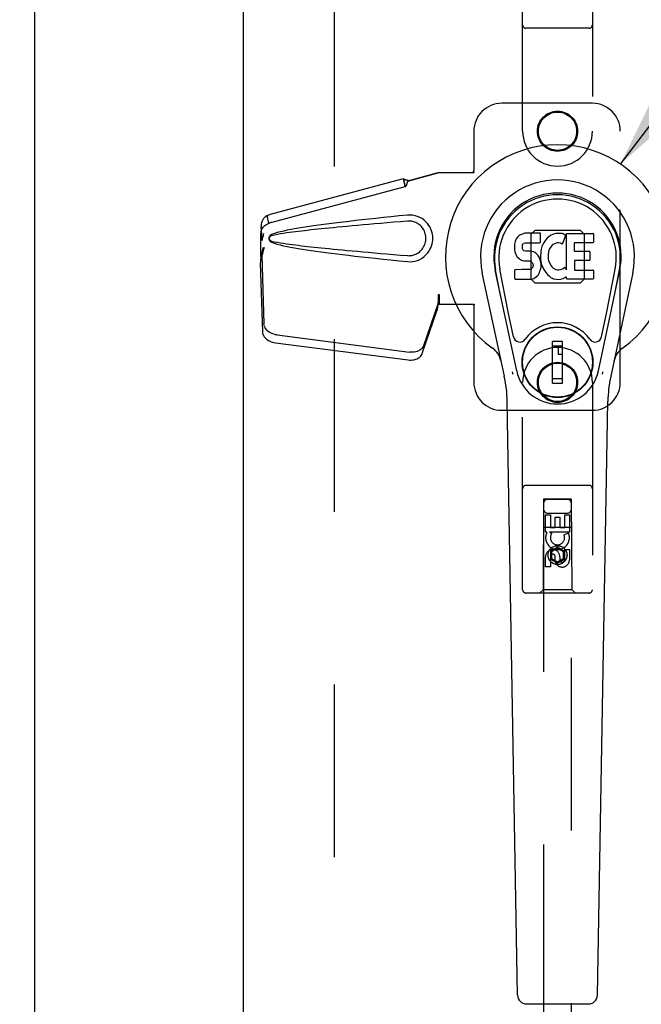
# Model space of a CAD drawing. Header units: inches. Extents: x 0 to 281, y 0 to 182.
# Tile 8 of 20: x 90.97 to 96.54, y 88.3 to 97.12. Entities that reach past the tile are written whole.
import ezdxf

# ---------------------------------------------------------------- set-up
doc = ezdxf.new("R2010")
doc.units = ezdxf.units.IN
doc.header["$LTSCALE"] = 15.47
doc.header["$MEASUREMENT"] = 0
doc.linetypes.add('HIDDEN', pattern=[0.2, 0.1, -0.1])
doc.layers.get('0').update_dxf_attribs({"linetype": 'CONTINUOUS'})
for name, color, linetype in [('02___PRT_ALL_AXES', 7, 'CONTINUOUS'), ('DEFAULT_2', 8, 'HIDDEN'), ('DIMENSIONS', 7, 'CONTINUOUS')]:
    doc.layers.add(name, color=color, linetype=linetype)
doc.styles.get("Standard").update_dxf_attribs({"font": 'arial.ttf'})
doc.dimstyles.new('DIMSTYLE_1', dxfattribs={"dimtxt": 1.240909, "dimasz": 1.654545, "dimexe": 0.09, "dimexo": 0.07, "dimgap": 0.0375, "dimtad": 0, "dimtih": 1, "dimtoh": 1, "dimzin": 4, "dimdsep": 46, "dimtxsty": 'Standard', "dimblk": '_FILLED', "dimblk1": '_FILLED', "dimblk2": '_FILLED', "dimcen": 0.09, "dimazin": 1, "dimtfac": 1, "dimtdec": 3, "dimtofl": 0, "dimtmove": 0, "dimatfit": 3, "dimldrblk": '_FILLED', "dimfxl": 1, "dimtolj": 1, "dimtzin": 4, "dimarcsym": 0})
doc.dimstyles.get("Standard").update_dxf_attribs({"dimtxt": 1.406364, "dimasz": 1.654545, "dimexe": 0.09, "dimexo": 0.07, "dimgap": 0.09, "dimtad": 0, "dimtih": 1, "dimtoh": 1, "dimdec": 3, "dimzin": 4, "dimdsep": 46, "dimtxsty": 'Standard', "dimblk": '_FILLED', "dimblk1": '_FILLED', "dimblk2": '_FILLED', "dimcen": 0.09, "dimadec": 3, "dimazin": 1, "dimtp": 0.001, "dimtm": 0.001, "dimtfac": 1, "dimtdec": 3, "dimtofl": 0, "dimtmove": 0, "dimatfit": 3, "dimldrblk": '_FILLED', "dimfxl": 1, "dimtolj": 1, "dimtzin": 4, "dimarcsym": 0})

# ---------------------------------------------------------------- blocks, each defined once
blk = doc.blocks.new('_FILLED')
at = {"color": 0, "linetype": 'ByBlock'}
blk.add_solid([(0, 0), (-1, 0.2), (-1, -0.2)], dxfattribs=at)
blk = doc.blocks.new('*D8')
at = {"layer": 'DIMENSIONS', "color": 2, "linetype": 'Continuous'}
for p, q in [((92.9797, 112.0023), (89.6706, 112.0023)), ((96.6047, 112.0023), (99.7401, 112.0023))]:
    blk.add_line(p, q, dxfattribs=at)
at = {"layer": 'DIMENSIONS', "color": 2, "linetype": 'Continuous', "xscale": 1.6545454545, "yscale": 1.6545454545, "zscale": 1.6545454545}
blk.add_blockref('_FILLED', (92.9797, 112.0023), dxfattribs=at)
at = {"layer": 'DIMENSIONS', "color": 2, "linetype": 'Continuous', "xscale": 1.6545454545, "yscale": 1.6545454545, "zscale": 1.6545454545, "rotation": 180}
blk.add_blockref('_FILLED', (96.6047, 112.0023), dxfattribs=at)
at = {"layer": 'DIMENSIONS', "color": 2, "linetype": 'Continuous', "insert": (100.3605, 112.6227), "char_height": 1.24091, "width": 3.372136, "attachment_point": 1, "line_spacing_factor": 0.9}
blk.add_mtext('3.63', dxfattribs=at)

msp = doc.modelspace()

# ---------------------------------------------------------------- linework, layer by layer
at = {"color": 3, "linetype": 'Continuous'}
for p, q in [((91.1047, 135.1448), (91.1047, 54.8528)), ((92.9797, 54.8528), (92.9797, 135.1448))]:
    msp.add_line(p, q, dxfattribs=at)
at = {"color": 7, "linetype": 'Continuous'}
for p, q in [((95.4445, 95.1866), (95.436, 95.1787)), ((95.4541, 95.1932), (95.4445, 95.1866)), ((95.4758, 95.2029), (95.4541, 95.1932)), ((95.4991, 95.2102), (95.4758, 95.2029)), ((95.6387, 95.2102), (95.4991, 95.2102)), ((95.6404, 95.1674), (95.6387, 95.2102)), ((95.7164, 95.1799), (95.7001, 95.1646)), ((95.7346, 95.1929), (95.7164, 95.1799)), ((95.755, 95.2017), (95.7346, 95.1929)), ((95.7768, 95.2066), (95.755, 95.2017)), ((95.7989, 95.2088), (95.7768, 95.2066)), ((95.8215, 95.2084), (95.7989, 95.2088)), ((95.8326, 95.2067), (95.8215, 95.2084)), ((95.8431, 95.2033), (95.8326, 95.2067)), ((95.8632, 95.1861), (95.837, 95.1179)), ((95.8618, 95.1912), (95.8431, 95.2033)), ((95.872, 94.883), (95.872, 95.2082)), ((95.872, 95.2082), (96.1088, 95.2082)), ((96.1133, 95.2037), (96.1133, 95.1293)), ((95.4079, 95.1131), (95.4061, 95.0895)), ((95.413, 95.1365), (95.4079, 95.1131)), ((95.4223, 95.159), (95.413, 95.1365)), ((95.436, 95.1787), (95.4223, 95.159)), ((95.4772, 95.0777), (95.4778, 95.0928)), ((95.4778, 95.0928), (95.4799, 95.1078)), ((95.4799, 95.1078), (95.483, 95.1145)), ((95.483, 95.1145), (95.4888, 95.1194)), ((95.4888, 95.1194), (95.5031, 95.1238)), ((95.5031, 95.1238), (95.518, 95.125)), ((95.518, 95.125), (95.6309, 95.125)), ((95.6309, 95.125), (95.6365, 95.1255)), ((95.6365, 95.1255), (95.6383, 95.1308)), ((95.6383, 95.1308), (95.6395, 95.1437)), ((95.6395, 95.1437), (95.6404, 95.1674)), ((95.6616, 95.1102), (95.6531, 95.0896)), ((95.6724, 95.1297), (95.6616, 95.1102)), ((95.6854, 95.1479), (95.6724, 95.1297)), ((95.7001, 95.1646), (95.6854, 95.1479)), ((95.7354, 95.0919), (95.7213, 95.0688)), ((95.7437, 95.1023), (95.7354, 95.0919)), ((95.7544, 95.1098), (95.7437, 95.1023)), ((95.7793, 95.1204), (95.7544, 95.1098)), ((95.7921, 95.1236), (95.7793, 95.1204)), ((95.8054, 95.1235), (95.7921, 95.1236)), ((95.8186, 95.1203), (95.8054, 95.1235)), ((95.831, 95.1154), (95.8186, 95.1203)), ((95.9421, 95.1204), (95.9421, 95.0529)), ((96.1088, 95.1249), (95.9466, 95.1249)), ((95.4061, 95.0895), (95.4069, 95.0656)), ((95.4069, 95.0656), (95.4108, 95.042)), ((95.4108, 95.042), (95.4192, 95.0198)), ((95.4192, 95.0198), (95.432, 94.9996)), ((95.4779, 95.0701), (95.4772, 95.0777)), ((95.4801, 95.0631), (95.4779, 95.0701)), ((95.4847, 95.057), (95.4801, 95.0631)), ((95.4908, 95.0526), (95.4847, 95.057)), ((95.5052, 95.0486), (95.4908, 95.0526)), ((95.5293, 95.0494), (95.5052, 95.0486)), ((95.5532, 95.0481), (95.5293, 95.0494)), ((95.5767, 95.043), (95.5532, 95.0481)), ((95.5876, 95.0382), (95.5767, 95.043)), ((95.5975, 95.0313), (95.5876, 95.0382)), ((95.6147, 95.0145), (95.5975, 95.0313)), ((95.6278, 94.9945), (95.6147, 95.0145)), ((95.6429, 95.0462), (95.6383, 95.0019)), ((95.647, 95.0682), (95.6429, 95.0462)), ((95.6531, 95.0896), (95.647, 95.0682)), ((95.7084, 95.0175), (95.7077, 94.9906)), ((95.7116, 95.0443), (95.7084, 95.0175)), ((95.7154, 95.0569), (95.7116, 95.0443)), ((95.7213, 95.0688), (95.7154, 95.0569)), ((95.9466, 95.0485), (96.0778, 95.0485)), ((96.0823, 95.044), (96.0823, 94.9709)), ((95.432, 94.9996), (95.4483, 94.9823)), ((95.4483, 94.9823), (95.4682, 94.9692)), ((95.4682, 94.9692), (95.4793, 94.965)), ((95.4793, 94.965), (95.491, 94.963)), ((95.491, 94.963), (95.5385, 94.9625)), ((95.5385, 94.9625), (95.5461, 94.9618)), ((95.5461, 94.9618), (95.553, 94.9594)), ((95.553, 94.9594), (95.5591, 94.9548)), ((95.5591, 94.9548), (95.564, 94.9489)), ((95.564, 94.9489), (95.5705, 94.9353)), ((95.5705, 94.9353), (95.5729, 94.9202)), ((95.5729, 94.9202), (95.5722, 94.9126)), ((95.6372, 94.9723), (95.6278, 94.9945)), ((95.6434, 94.9492), (95.6372, 94.9723)), ((95.6383, 95.0019), (95.6392, 94.9797)), ((95.6392, 94.9797), (95.6423, 94.9576)), ((95.6423, 94.9576), (95.6469, 94.9357)), ((95.646, 94.9253), (95.6434, 94.9492)), ((95.6444, 94.9014), (95.646, 94.9253)), ((95.6469, 94.9357), (95.6539, 94.9146)), ((95.6539, 94.9146), (95.6753, 94.8753)), ((95.7077, 94.9906), (95.709, 94.9774)), ((95.709, 94.9774), (95.7121, 94.9646)), ((95.7121, 94.9646), (95.7223, 94.9398)), ((95.7223, 94.9398), (95.7356, 94.9166)), ((95.7356, 94.9166), (95.7443, 94.9066)), ((95.9434, 94.9619), (95.9434, 94.8844)), ((96.0778, 94.9664), (95.9478, 94.9664)), ((95.3157, 93.9293), (95.1184, 94.8552)), ((95.4264, 93.9764), (95.2339, 94.8798)), ((95.2821, 94.6535), (95.2378, 94.8807)), ((95.3496, 94.5067), (95.2751, 94.8879)), ((95.4086, 94.8036), (95.4086, 94.8785)), ((95.4724, 94.8835), (95.4131, 94.883)), ((95.5332, 94.8838), (95.4724, 94.8835)), ((95.5484, 94.885), (95.5332, 94.8838)), ((95.5548, 94.8884), (95.5484, 94.885)), ((95.5603, 94.8937), (95.5548, 94.8884)), ((95.5696, 94.9057), (95.5603, 94.8937)), ((95.5722, 94.9126), (95.5696, 94.9057)), ((95.6004, 94.8182), (95.6174, 94.8351)), ((95.6174, 94.8351), (95.6241, 94.8451)), ((95.6241, 94.8451), (95.6295, 94.8558)), ((95.6295, 94.8558), (95.6381, 94.8782)), ((95.6381, 94.8782), (95.6444, 94.9014)), ((95.6753, 94.8753), (95.6879, 94.8569)), ((95.6879, 94.8569), (95.7025, 94.8403)), ((95.7025, 94.8403), (95.719, 94.8253)), ((95.7443, 94.9066), (95.7544, 94.8977)), ((95.7544, 94.8977), (95.7656, 94.8903)), ((95.7656, 94.8903), (95.778, 94.8855)), ((95.778, 94.8855), (95.7912, 94.8832)), ((95.7912, 94.8832), (95.8046, 94.8826)), ((95.8046, 94.8826), (95.8177, 94.8846)), ((95.8177, 94.8846), (95.8305, 94.8887)), ((95.8305, 94.8887), (95.8426, 94.8942)), ((95.8426, 94.8942), (95.8537, 94.9016)), ((95.8601, 94.9006), (95.872, 94.883)), ((95.9478, 94.8799), (96.1094, 94.8799)), ((96.1139, 94.8754), (96.1139, 94.8033)), ((96.158, 93.9764), (96.3506, 94.8798)), ((96.2348, 94.5067), (96.3094, 94.8879)), ((96.4661, 94.8552), (96.2687, 93.9293)), ((96.3023, 94.6535), (96.3467, 94.8807)), ((95.4134, 94.7988), (95.5575, 94.7988)), ((95.5575, 94.7988), (95.5694, 94.8004)), ((95.5694, 94.8004), (95.5806, 94.8044)), ((95.5806, 94.8044), (95.6004, 94.8182)), ((95.719, 94.8253), (95.7367, 94.8115)), ((95.7367, 94.8115), (95.7465, 94.8064)), ((95.7465, 94.8064), (95.757, 94.8027)), ((95.757, 94.8027), (95.7788, 94.7971)), ((95.7788, 94.7971), (95.8007, 94.7946)), ((95.8007, 94.7946), (95.8229, 94.7977)), ((95.8229, 94.7977), (95.8442, 94.8045)), ((95.8442, 94.8045), (95.8631, 94.8161)), ((95.8631, 94.8161), (95.8633, 94.8162)), ((95.8739, 94.8162), (95.8633, 94.8162)), ((95.8739, 94.8033), (95.8739, 94.8162)), ((96.1094, 94.7988), (95.8783, 94.7988)), ((95.3976, 94.2816), (95.3496, 94.5067)), ((96.1868, 94.2816), (96.2348, 94.5067)), ((95.8375, 94.2413), (95.7469, 94.2413)), ((95.7469, 93.8673), (95.7469, 94.2413)), ((95.8375, 93.8673), (95.8375, 94.2413)), ((95.7469, 94.202), (95.8375, 94.202)), ((95.7981, 94.202), (95.7981, 94.1232)), ((95.8375, 94.1232), (95.7981, 94.1232)), ((95.8375, 93.9067), (95.7469, 93.9067)), ((95.7469, 93.8673), (95.8375, 93.8673)), ((95.4343, 88.3833), (95.3415, 93.7037)), ((96.1501, 88.3833), (96.243, 93.7037)), ((95.5131, 88.3059), (96.0714, 88.3059))]:
    msp.add_line(p, q, dxfattribs=at)
for points in [[(95.394, 93.9459), (95.3922, 93.9514), (95.3906, 93.957), (95.3892, 93.9626), (95.3879, 93.9682)], [(96.1965, 93.9682), (96.1953, 93.9626), (96.1938, 93.957), (96.1922, 93.9514), (96.1905, 93.9459)]]:
    msp.add_lwpolyline(points, dxfattribs=at)
for radius in [0.3169, 0.313]:
    msp.add_circle((95.7922, 94.0543), radius, dxfattribs=at)
for centre, radius, start, end in [((95.7922, 94.9988), 1.0039, 305.50661, 234.49339), ((95.7922, 94.9988), 0.689, 347.97034, 192.02966), ((95.7922, 94.9988), 0.5709, 347.97034, 192.02966), ((95.7922, 94.989), 0.5269, 348.94024, 191.0594), ((95.859, 95.1877), 0.00448, 339.00164, 51.87288), ((96.1088, 95.2037), 0.00448, 0, 90), ((95.8328, 95.1195), 0.00448, 246.1578, 339.00164), ((95.9466, 95.1204), 0.00448, 90, 180), ((96.1088, 95.1293), 0.00448, 270, 360), ((95.9466, 95.0529), 0.00448, 180, 270), ((96.0778, 95.044), 0.00448, 0, 90), ((95.9478, 94.9619), 0.00448, 90, 180), ((96.0778, 94.9709), 0.00448, 270, 360), ((95.4131, 94.8785), 0.00448, 90, 180.01188), ((95.8564, 94.898), 0.00448, 34.0893, 127.3444), ((95.9478, 94.8844), 0.00448, 180, 270), ((96.1094, 94.8754), 0.00448, 0, 90), ((95.4134, 94.8036), 0.00483, 180, 270), ((95.8783, 94.8033), 0.00448, 180, 270), ((96.1094, 94.8033), 0.00448, 270, 360), ((95.7922, 94.0543), 0.3543, 35.42367, 144.57633), ((95.4554, 94.2939), 0.0591, 192.02966, 324.57633), ((96.1291, 94.2939), 0.0591, 215.42367, 347.97034), ((95.0948, 94.0213), 0.1969, 12.02966, 54.49339), ((96.4896, 94.0213), 0.1969, 125.50661, 167.97034), ((95.7922, 94.0543), 0.374, 192.02966, 347.97034), ((94.1605, 93.6831), 1.1811, 1, 12.02966), ((97.4239, 93.6831), 1.1811, 167.97034, 179), ((95.5131, 88.3847), 0.0787, 181, 270), ((96.0714, 88.3847), 0.0787, 270, 359)]:
    msp.add_arc(centre, radius, start, end, dxfattribs=at)
msp.add_ellipse((95.7922, 94.989), major_axis=(0, 0.565), ratio=0.999848, start_param=-1.76365, end_param=1.76365, dxfattribs=at)
at = {"layer": '02___PRT_ALL_AXES', "color": 8, "linetype": 'HIDDEN'}
for p, q in [((95.6856, 92.6885), (95.7281, 92.6885)), ((95.6856, 92.5323), (95.6856, 92.6885)), ((95.7281, 92.6885), (95.7281, 92.575)), ((95.7716, 92.6672), (95.814, 92.6672)), ((95.7716, 92.575), (95.7716, 92.6672)), ((95.814, 92.6672), (95.814, 92.575)), ((95.8564, 92.6885), (95.8989, 92.6885)), ((95.8564, 92.575), (95.8564, 92.6885)), ((95.8989, 92.6885), (95.8989, 92.5323)), ((95.7281, 92.575), (95.7716, 92.575)), ((95.814, 92.575), (95.8564, 92.575)), ((95.6979, 92.5323), (95.6856, 92.5323)), ((95.6961, 92.5288), (95.6979, 92.5323)), ((95.8989, 92.5323), (95.7213, 92.5323)), ((95.7213, 92.5323), (95.7398, 92.5193)), ((95.8508, 92.508), (95.8899, 92.5249)), ((95.8564, 92.3761), (95.8989, 92.3761)), ((95.8564, 92.2836), (95.8564, 92.3761)), ((95.8989, 92.3761), (95.8989, 92.2836)), ((95.6856, 92.2198), (95.6856, 92.3122)), ((95.7281, 92.3122), (95.7281, 92.2198)), ((95.7716, 92.2698), (95.7716, 92.3161)), ((95.8126, 92.3122), (95.8126, 92.2837)), ((95.7281, 92.2198), (95.6856, 92.2198))]:
    msp.add_line(p, q, dxfattribs=at)
for centre, radius in [((95.7922, 96.1238), 0.1715), ((95.7922, 93.8738), 0.1715), ((95.7922, 92.3263), 0.085)]:
    msp.add_circle(centre, radius, dxfattribs=at)
for centre, radius, start, end in [((95.7921, 92.4826), 0.1065, 154.26362, 23.40274), ((95.7921, 92.4826), 0.0639, 144.88948, 23.40261), ((95.7491, 92.3122), 0.0635, 0, 180), ((95.75, 92.3122), 0.0219, 10.307, 180), ((95.8345, 92.2836), 0.0644, 192.29948, 0.07752), ((95.8345, 92.2836), 0.0219, 179.90115, 360)]:
    msp.add_arc(centre, radius, start, end, dxfattribs=at)
at = {"layer": 'DEFAULT_2', "color": 8, "linetype": 'HIDDEN'}
for p, q in [((93.7922, 134.4838), (93.7922, 55.5138)), ((95.4797, 96.1238), (95.4797, 97.9813)), ((96.1047, 97.9813), (96.1047, 96.1238)), ((96.0747, 97.0463), (95.5097, 97.0463)), ((96.1047, 96.3738), (95.2922, 96.3738)), ((95.0422, 96.1238), (95.0422, 95.7707)), ((96.3547, 93.8738), (96.3547, 96.1238)), ((94.4522, 95.6807), (94.7243, 95.7538)), ((94.4598, 95.6807), (94.732, 95.7538)), ((94.7243, 95.7538), (95.0452, 95.7538)), ((95.0378, 95.7538), (95.0422, 95.7707)), ((95.0452, 95.7538), (95.0422, 95.7707)), ((93.2218, 95.3812), (94.4123, 95.7011)), ((93.2354, 95.3102), (94.4259, 95.63)), ((94.4135, 95.6975), (94.4123, 95.7011)), ((94.4259, 95.63), (94.4123, 95.7011)), ((94.4135, 95.6975), (94.4271, 95.6265)), ((94.4271, 95.6265), (94.4259, 95.63)), ((94.4598, 95.6807), (94.4522, 95.6807)), ((93.1887, 95.3684), (93.2023, 95.2974)), ((94.4712, 95.3728), (94.4483, 95.3718)), ((93.1345, 95.2024), (93.1365, 95.2243)), ((93.1345, 95.001), (93.1345, 95.2024)), ((93.1407, 95.2024), (93.1345, 95.2024)), ((93.1409, 95.201), (93.141, 95.2001)), ((93.141, 95.2001), (93.1411, 95.1991)), ((93.1411, 95.1991), (93.1413, 95.1967)), ((93.1413, 95.1967), (93.1423, 95.1846)), ((93.1423, 95.1846), (93.1438, 95.1668)), ((93.1535, 95.1766), (93.1569, 95.189)), ((93.1569, 95.189), (93.1621, 95.2078)), ((95.5547, 95.2003), (95.5907, 95.2363)), ((95.5547, 94.7973), (95.5547, 95.2003)), ((95.5907, 95.2363), (95.9937, 95.2363)), ((95.9937, 95.2363), (96.0297, 95.2003)), ((96.0297, 95.2003), (96.0297, 94.7973)), ((93.1438, 95.1668), (93.1448, 95.1551)), ((93.1448, 95.1551), (93.1457, 95.1454)), ((93.1429, 95.0124), (93.1293, 94.9414)), ((93.1405, 95.0285), (93.1319, 94.9723)), ((93.1563, 95.0826), (93.1345, 95.001)), ((93.1429, 95.0124), (93.162, 94.3973)), ((93.1301, 94.9512), (93.1293, 94.9414)), ((93.1293, 94.9414), (93.1484, 94.3263)), ((93.1345, 95.001), (93.1407, 95.001)), ((95.5907, 94.7613), (95.5547, 94.7973)), ((95.9937, 94.7613), (95.5907, 94.7613)), ((96.0297, 94.7973), (95.9937, 94.7613)), ((94.7243, 94.6613), (94.732, 94.6613)), ((94.7243, 94.6613), (94.7244, 94.651)), ((94.7243, 94.6613), (94.7243, 94.5738)), ((94.7244, 94.651), (94.7247, 94.6211)), ((94.732, 94.6613), (94.732, 94.5738)), ((94.5938, 94.2033), (94.7257, 94.5871)), ((94.7121, 94.5161), (94.7257, 94.5871)), ((94.7215, 94.5823), (94.7121, 94.5161)), ((94.7243, 94.5738), (95.0452, 94.5738)), ((94.7251, 94.6028), (94.7252, 94.5973)), ((95.0378, 94.5738), (95.0422, 94.557)), ((95.0452, 94.5738), (95.0422, 94.557)), ((94.5802, 94.1323), (94.7121, 94.5161)), ((95.0422, 94.557), (95.0422, 93.8738)), ((93.2795, 94.2982), (94.467, 94.1458)), ((93.2659, 94.2272), (94.4534, 94.0747)), ((95.4797, 92.0163), (95.4797, 93.8738)), ((96.1047, 93.8738), (96.1047, 92.0163)), ((95.2922, 93.6238), (96.1047, 93.6238)), ((96.0747, 92.9513), (95.5097, 92.9513)), ((95.6657, 92.8263), (95.6622, 92.0163)), ((95.6657, 92.8263), (95.9187, 92.8263)), ((95.9172, 92.828), (95.6672, 92.828)), ((95.6672, 92.828), (95.6672, 55.8263)), ((95.9172, 92.8249), (95.6672, 92.8249)), ((95.9172, 55.8263), (95.9172, 92.828)), ((95.9222, 92.0163), (95.9187, 92.8263)), ((95.7072, 92.7013), (95.8772, 92.7013)), ((95.6646, 92.5763), (95.9198, 92.5763)), ((95.7922, 92.3988), (95.7297, 92.3627)), ((95.7297, 92.3627), (95.7397, 92.3569)), ((95.7297, 92.3627), (95.7297, 92.2906)), ((95.7922, 92.3873), (95.7397, 92.3569)), ((95.7397, 92.3569), (95.7397, 92.2963)), ((95.8547, 92.3627), (95.7922, 92.3988)), ((95.7922, 92.3988), (95.7922, 92.3873)), ((95.8447, 92.3569), (95.7922, 92.3873)), ((95.8547, 92.3627), (95.8447, 92.3569)), ((95.8447, 92.2963), (95.8447, 92.3569)), ((95.8547, 92.2906), (95.8547, 92.3627)), ((95.7297, 92.2906), (95.7397, 92.2963)), ((95.7297, 92.2906), (95.7922, 92.2545)), ((95.7397, 92.2963), (95.7922, 92.266)), ((95.7922, 92.266), (95.8447, 92.2963)), ((95.7922, 92.2545), (95.8547, 92.2906)), ((95.8547, 92.2906), (95.8447, 92.2963)), ((95.7922, 92.2545), (95.7922, 92.266)), ((95.6622, 92.0163), (95.6322, 91.9863)), ((95.9222, 92.0163), (95.6622, 92.0163)), ((95.9222, 92.0163), (95.9522, 91.9863)), ((96.0747, 91.9863), (95.5097, 91.9863))]:
    msp.add_line(p, q, dxfattribs=at)
for points in [[(94.4135, 95.6975), (94.4169, 95.6953), (94.4201, 95.6935), (94.4231, 95.692), (94.4259, 95.6908), (94.4286, 95.6899), (94.4311, 95.6891), (94.4336, 95.6885), (94.436, 95.6879)], [(94.4271, 95.6265), (94.4297, 95.628), (94.4321, 95.6298), (94.4342, 95.6318), (94.4361, 95.634), (94.4379, 95.6365), (94.4394, 95.6393), (94.4407, 95.642), (94.4419, 95.6448), (94.4429, 95.6479), (94.4439, 95.6511), (94.4447, 95.6545), (94.4456, 95.6581), (94.4465, 95.6619), (94.4475, 95.6658), (94.4485, 95.6697), (94.4497, 95.6738)], [(94.436, 95.6879), (94.4409, 95.6868), (94.4437, 95.6861), (94.4467, 95.6852), (94.4497, 95.6843), (94.4529, 95.6833), (94.4563, 95.6821), (94.4598, 95.6807)], [(94.4497, 95.6738), (94.4508, 95.6772), (94.4522, 95.6807)], [(94.4497, 95.6738), (94.4503, 95.6754), (94.4516, 95.6778), (94.4532, 95.6794), (94.4552, 95.6804), (94.4574, 95.6807)], [(93.1381, 95.261), (93.1386, 95.2754), (93.1405, 95.2914), (93.1438, 95.3065), (93.1486, 95.3204), (93.1548, 95.333), (93.1621, 95.344), (93.1703, 95.3536), (93.1792, 95.3617), (93.1887, 95.3684)], [(93.1887, 95.3684), (93.1966, 95.3722), (93.2048, 95.3756), (93.2132, 95.3786), (93.2218, 95.3812)], [(94.4483, 95.3718), (94.3733, 95.3643), (94.3011, 95.357), (94.2318, 95.3498), (94.1652, 95.3428), (94.1014, 95.3359), (94.0401, 95.3292), (93.9812, 95.3226), (93.9248, 95.3161), (93.8706, 95.3097), (93.8187, 95.3034), (93.7688, 95.2972), (93.721, 95.2911), (93.6751, 95.285), (93.6311, 95.279), (93.5889, 95.2729), (93.5485, 95.2669), (93.5097, 95.2609), (93.4726, 95.2549), (93.4371, 95.2488), (93.4031, 95.2425), (93.3706, 95.2362), (93.3395, 95.2296), (93.3099, 95.2228), (93.2818, 95.2155), (93.2552, 95.2075), (93.2301, 95.1988)], [(94.4483, 94.9558), (94.4712, 94.9549), (94.4937, 94.9564), (94.516, 94.9604), (94.5377, 94.9669), (94.5588, 94.9759), (94.5787, 94.987), (94.5971, 95.0003), (94.6137, 95.0151), (94.6278, 95.0307), (94.6398, 95.047), (94.6496, 95.0634), (94.6577, 95.08), (94.664, 95.0967), (94.6689, 95.1135), (94.6723, 95.1303), (94.6743, 95.1471), (94.6749, 95.1638), (94.6743, 95.1805), (94.6723, 95.1973), (94.6689, 95.2141), (94.6641, 95.2308), (94.6577, 95.2475), (94.6497, 95.2641), (94.6398, 95.2806), (94.6278, 95.2969), (94.6137, 95.3125), (94.5971, 95.3273), (94.5787, 95.3406), (94.5588, 95.3518), (94.5377, 95.3608), (94.516, 95.3672), (94.4937, 95.3713), (94.4712, 95.3728)], [(93.1365, 95.2243), (93.1376, 95.2311), (93.1399, 95.2393), (93.1434, 95.2475), (93.148, 95.2556), (93.1539, 95.2635), (93.161, 95.271), (93.1694, 95.2783), (93.1791, 95.2851), (93.1901, 95.2914), (93.2023, 95.2974)], [(93.2023, 95.2974), (93.2101, 95.3012), (93.2183, 95.3046), (93.2267, 95.3076), (93.2354, 95.3102)], [(94.4483, 95.3183), (94.385, 95.313), (94.3237, 95.3078), (94.2647, 95.3028), (94.2078, 95.2979), (94.153, 95.2932), (94.1002, 95.2885), (94.0494, 95.284), (94.0006, 95.2796), (93.9537, 95.2754), (93.9087, 95.2713), (93.8656, 95.2672), (93.8244, 95.2633), (93.7849, 95.2595), (93.7472, 95.2559), (93.7112, 95.2523), (93.6768, 95.2488), (93.6441, 95.2455), (93.6128, 95.2422), (93.5827, 95.2389), (93.5536, 95.2358), (93.5253, 95.2326), (93.4977, 95.2294), (93.4705, 95.2262), (93.4436, 95.2229), (93.4168, 95.2194), (93.39, 95.2159), (93.3632, 95.2121), (93.3364, 95.2082), (93.3096, 95.2039), (93.2829, 95.1993), (93.2564, 95.1939), (93.23, 95.188)], [(94.4483, 95.0093), (94.4577, 95.0088), (94.4671, 95.0089), (94.4765, 95.0096), (94.4858, 95.0109), (94.4951, 95.0128), (94.5042, 95.0152), (94.513, 95.0182), (94.5217, 95.0217), (94.5301, 95.0257), (94.5384, 95.0303), (94.5466, 95.0356), (94.5548, 95.0417), (94.563, 95.0487), (94.571, 95.0567), (94.5789, 95.0659), (94.5863, 95.076), (94.5929, 95.0868), (94.5986, 95.0981), (94.6031, 95.1093), (94.6068, 95.1205), (94.6094, 95.1314), (94.6112, 95.1422), (94.6123, 95.1527), (94.6127, 95.163), (94.6124, 95.1734), (94.6115, 95.1838), (94.6098, 95.1945), (94.6072, 95.2054), (94.6038, 95.2166), (94.5994, 95.2278), (94.5938, 95.2391), (94.5874, 95.25), (94.58, 95.2602), (94.5722, 95.2696), (94.5641, 95.2778), (94.5559, 95.285), (94.5476, 95.2913), (94.5393, 95.2968), (94.5309, 95.3015), (94.5224, 95.3057), (94.5136, 95.3093), (94.5047, 95.3123), (94.4955, 95.3148), (94.4862, 95.3167), (94.4767, 95.318), (94.4673, 95.3187), (94.4578, 95.3188), (94.4483, 95.3183)], [(93.1381, 95.261), (93.1381, 95.2552), (93.1379, 95.2472), (93.1377, 95.2399), (93.1373, 95.2334), (93.1368, 95.2276), (93.1365, 95.2243)], [(93.1389, 95.2417), (93.1381, 95.2589), (93.1381, 95.261)], [(93.1457, 95.1454), (93.1449, 95.1612), (93.1439, 95.1772), (93.1428, 95.1933), (93.1416, 95.2095), (93.1403, 95.2257), (93.1389, 95.2417)], [(93.1407, 95.2024), (93.1407, 95.2023), (93.1407, 95.2021), (93.1408, 95.2018), (93.1408, 95.2014), (93.1409, 95.201)], [(93.2301, 95.1988), (93.2241, 95.1957), (93.2188, 95.1919), (93.2143, 95.1872), (93.2106, 95.1819), (93.208, 95.1763), (93.2064, 95.1703), (93.2058, 95.164), (93.2063, 95.1577), (93.2078, 95.1517), (93.2104, 95.146), (93.2141, 95.1407), (93.2187, 95.1359), (93.224, 95.132), (93.2301, 95.1289)], [(93.23, 95.188), (93.2248, 95.1861), (93.2204, 95.1837), (93.2166, 95.1804), (93.2135, 95.1767), (93.2113, 95.1726), (93.2099, 95.1683), (93.2095, 95.1636), (93.21, 95.159), (93.2114, 95.1547), (93.2137, 95.1507), (93.2168, 95.147), (93.2206, 95.1439), (93.2249, 95.1415), (93.2299, 95.1397)], [(93.1457, 95.1454), (93.1472, 95.1517), (93.1487, 95.158), (93.1502, 95.1642), (93.1518, 95.1704), (93.1535, 95.1766)], [(93.2299, 95.1397), (93.2563, 95.1337), (93.2828, 95.1284), (93.3094, 95.1237), (93.3362, 95.1195), (93.3629, 95.1155), (93.3897, 95.1118), (93.4164, 95.1083), (93.4432, 95.1048), (93.47, 95.1015), (93.4971, 95.0983), (93.5247, 95.0951), (93.5529, 95.092), (93.5819, 95.0888), (93.612, 95.0856), (93.6433, 95.0823), (93.676, 95.0789), (93.7103, 95.0754), (93.7463, 95.0719), (93.784, 95.0682), (93.8235, 95.0644), (93.8648, 95.0605), (93.908, 95.0565), (93.953, 95.0523), (93.9999, 95.0481), (94.0487, 95.0437), (94.0996, 95.0392), (94.1524, 95.0345), (94.2074, 95.0298), (94.2644, 95.0249), (94.3235, 95.0198), (94.3848, 95.0146), (94.4483, 95.0093)], [(93.2301, 95.1289), (93.2548, 95.1203), (93.281, 95.1123), (93.3087, 95.1051), (93.3379, 95.0984), (93.3686, 95.0918), (93.4008, 95.0855), (93.4345, 95.0794), (93.4697, 95.0733), (93.5065, 95.0672), (93.5451, 95.0612), (93.5853, 95.0552), (93.6273, 95.0492), (93.6712, 95.0432), (93.717, 95.0371), (93.7647, 95.0309), (93.8146, 95.0247), (93.8666, 95.0184), (93.9209, 95.012), (93.9775, 95.0055), (94.0366, 94.9988), (94.0983, 94.992), (94.1626, 94.9851), (94.2296, 94.978), (94.2996, 94.9708), (94.3725, 94.9634), (94.4483, 94.9558)], [(93.1639, 95.0826), (93.1586, 95.063), (93.1533, 95.0438), (93.1479, 95.0249), (93.1425, 95.0066), (93.1371, 94.989), (93.1319, 94.9723)], [(93.1563, 95.0826), (93.1537, 95.073), (93.151, 95.0636), (93.1484, 95.0543), (93.1457, 95.0453), (93.1431, 95.0367), (93.1405, 95.0285)], [(93.1405, 95.0285), (93.1409, 95.0257), (93.1413, 95.0229), (93.1417, 95.0202), (93.142, 95.0175), (93.1424, 95.0149), (93.1429, 95.0124)], [(93.1319, 94.9723), (93.1314, 94.9668), (93.1301, 94.9512)], [(94.732, 94.6613), (94.7294, 94.6411), (94.7268, 94.621), (94.7241, 94.6014), (94.7215, 94.5823)], [(94.7246, 94.6336), (94.7246, 94.6259), (94.724, 94.6131), (94.7228, 94.5986), (94.7212, 94.5826), (94.719, 94.5653), (94.7175, 94.5543)], [(94.7247, 94.6211), (94.7249, 94.6117), (94.7251, 94.6028)], [(94.7252, 94.5973), (94.7253, 94.5947), (94.7254, 94.5921), (94.7255, 94.5896), (94.7257, 94.5871)], [(93.2795, 94.2982), (93.264, 94.301), (93.2491, 94.305), (93.2347, 94.3103), (93.2211, 94.3168), (93.2084, 94.3244), (93.197, 94.3331), (93.187, 94.3426), (93.1784, 94.3527), (93.1716, 94.3635), (93.1665, 94.3746), (93.1633, 94.3859), (93.162, 94.3973)], [(93.1484, 94.3263), (93.1498, 94.3148), (93.153, 94.3036), (93.1581, 94.2925), (93.1649, 94.2817), (93.1734, 94.2715), (93.1835, 94.262), (93.1949, 94.2534), (93.2075, 94.2458), (93.2212, 94.2392), (93.2356, 94.2339), (93.2505, 94.2299), (93.2659, 94.2272)], [(94.4534, 94.0747), (94.4678, 94.0735), (94.4819, 94.0735), (94.4957, 94.0747), (94.5091, 94.0771), (94.5219, 94.0806), (94.5338, 94.0853), (94.5448, 94.091), (94.5546, 94.0977), (94.5631, 94.1053), (94.5703, 94.1136), (94.576, 94.1226), (94.5802, 94.1323)], [(94.5938, 94.2033), (94.5896, 94.1937), (94.5839, 94.1847), (94.5767, 94.1763), (94.5681, 94.1687), (94.5583, 94.162), (94.5474, 94.1563), (94.5355, 94.1516), (94.5227, 94.1481), (94.5093, 94.1457), (94.4954, 94.1445), (94.4813, 94.1445), (94.467, 94.1458)]]:
    msp.add_lwpolyline(points, dxfattribs=at)
for centre, radius in [((95.7922, 96.1238), 0.18), ((95.7922, 93.8738), 0.18), ((95.7922, 92.3263), 0.0845)]:
    msp.add_circle(centre, radius, dxfattribs=at)
for centre, radius, start, end in [((95.5097, 97.0763), 0.03, 180, 270), ((96.0747, 97.0763), 0.03, 270, 360), ((95.2922, 96.1238), 0.25, 90, 180), ((96.1047, 96.1238), 0.25, 0, 90), ((95.7922, 96.1238), 0.3125, 180, 360), ((95.7922, 93.8738), 0.3125, 0, 180), ((95.2922, 93.8738), 0.25, 180, 270), ((96.1047, 93.8738), 0.25, 270, 360), ((95.5097, 92.9213), 0.03, 90, 180), ((96.0747, 92.9213), 0.03, 0, 90), ((95.7072, 92.7863), 0.04, 90, 180), ((95.8772, 92.7863), 0.04, 0, 90), ((95.7072, 92.7413), 0.04, 180, 270), ((95.8772, 92.7413), 0.04, 270, 360), ((95.5097, 92.0163), 0.03, 180, 270), ((96.0747, 92.0163), 0.03, 270, 360)]:
    msp.add_arc(centre, radius, start, end, dxfattribs=at)
msp.add_ellipse((93.1606, 95.0756), major_axis=(0.02, 0.0746), ratio=0.018459, start_param=-3.136658, end_param=-1.565862, dxfattribs=at)

# ---------------------------------------------------------------- dimensions: what is measured, and where the dimension line sits
at = {"layer": 'DIMENSIONS', "color": 2, "linetype": 'Continuous'}
dim = msp.add_linear_dim(base=(92.9797231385, 112.0022555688), p1=(96.6047231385, 134.1238248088), p2=(92.9797231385, 54.8728248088), angle=180, dimstyle='DIMSTYLE_1', dxfattribs=at)
dim.commit()
dim.dimension.update_dxf_attribs({"geometry": '*D8', "text_midpoint": (102.0449737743, 111.9953335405), "dimtype": 160})

# ---------------------------------------------------------------- leaders
at = {"layer": 'DIMENSIONS', "color": 2, "linetype": 'Continuous', "annotation_type": 0, "has_hookline": 1, "hookline_direction": 1, "text_width": 9.8807}
msp.add_leader([(96.3559, 95.8296), (99.9471, 100.531), (100.9625, 100.531)], dimstyle='Standard', override={"dimtad": 0}, dxfattribs=at)

doc.saveas('drawing.dxf')
